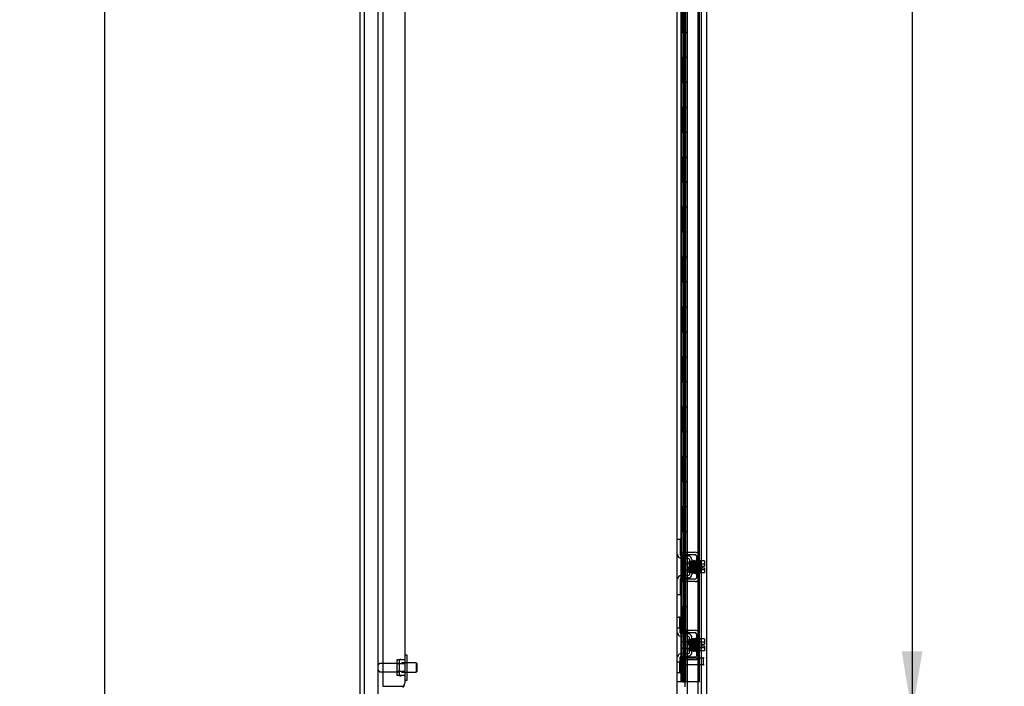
# Model space of a CAD drawing. Header units: inches. Extents: x 2 to 538, y -2 to 358.
# Tile 2 of 43: x 34 to 73, y 150 to 177. Entities that reach past the tile are written whole.
import ezdxf
from ezdxf.enums import TextEntityAlignment as Align
from ezdxf.lldxf.tags import DXFTag

# ---------------------------------------------------------------- set-up
doc = ezdxf.new("R2010")
doc.units = ezdxf.units.IN
doc.header["$MEASUREMENT"] = 0
for name, color, linetype in [('COM42667', 7, 'Continuous'), ('COM42780', 7, 'Continuous'), ('COM43135', 7, 'Continuous'), ('COM52168-7', 7, 'Continuous'), ('COM54746-68', 7, 'Continuous'), ('COM55702-64', 7, 'Continuous'), ('COM70219', 7, 'Continuous'), ('COM71159-5', 7, 'Continuous'), ('Default', 7, 'Continuous'), ('NTS166105', 7, 'Continuous'), ('SCC19011', 7, 'Continuous'), ('SPR20265', 7, 'Continuous'), ('STD21878', 7, 'Continuous'), ('STD26094', 7, 'Continuous'), ('WAF25035', 7, 'Continuous'), ('WAF25059', 7, 'Continuous')]:
    doc.layers.add(name, color=color, linetype=linetype)
doc.styles.add('SEACAD_Times_New_Roman', font='times.ttf')
tags = doc.linetypes.add('HIDDEN2', pattern=[0.1875, 0.125, -0.0625]).pattern_tags.tags
tags[6:7] = [DXFTag(74, 4), DXFTag(75, 0), DXFTag(340, '0'), DXFTag(46, 0.0), DXFTag(50, 0.0), DXFTag(44, 0.0), DXFTag(45, 0.0)]
tags[4:5] = [DXFTag(74, 4), DXFTag(75, 0), DXFTag(340, '0'), DXFTag(46, 0.0), DXFTag(50, 0.0), DXFTag(44, 0.0), DXFTag(45, 0.0)]
doc.dimstyles.new('HAMMOND_(STH_-_540x360)', dxfattribs={"dimtxt": 2, "dimasz": 2.5, "dimexe": 1, "dimexo": 1, "dimgap": 0.5, "dimtad": 0, "dimtih": 1, "dimtoh": 1, "dimzin": 0, "dimdsep": 46, "dimtxsty": 'SEACAD_Times_New_Roman', "dimblk1": '_SE_FILLED', "dimblk2": '_SE_FILLED', "dimsah": 1, "dimcen": 1, "dimadec": 0, "dimazin": 0, "dimtfac": 0.8, "dimtofl": 0, "dimtmove": 0, "dimatfit": 3, "dimfxl": 0, "dimtolj": 1, "dimtzin": 0, "dimarcsym": 0})

# ---------------------------------------------------------------- blocks, each defined once
blk = doc.blocks.new('SE3')
at = {"layer": 'COM42667', "color": 7, "linetype": 'HIDDEN2'}
for p, q in [((60.181, 155.702), (60.306, 155.702)), ((60.306, 155.607), (60.181, 155.607)), ((60.306, 155.702), (60.788, 155.702)), ((60.306, 155.607), (60.788, 155.607)), ((60.836, 155.559), (60.836, 154.667)), ((60.931, 155.559), (60.931, 154.667)), ((60.181, 154.619), (60.306, 154.619)), ((60.306, 154.524), (60.181, 154.524)), ((60.788, 154.619), (60.306, 154.619)), ((60.788, 154.524), (60.306, 154.524)), ((60.181, 152.577), (60.306, 152.577)), ((60.181, 152.482), (60.181, 152.519)), ((60.306, 152.482), (60.181, 152.482)), ((60.306, 152.577), (60.473, 152.577)), ((60.473, 152.482), (60.306, 152.482)), ((60.473, 152.577), (60.533, 152.577)), ((60.533, 152.482), (60.473, 152.482)), ((60.533, 152.577), (60.788, 152.577)), ((60.533, 152.482), (60.788, 152.482)), ((60.836, 152.434), (60.836, 151.542)), ((60.931, 152.434), (60.931, 151.542)), ((60.181, 151.494), (60.306, 151.494)), ((60.181, 151.457), (60.181, 151.494)), ((60.306, 151.399), (60.181, 151.399)), ((60.473, 151.494), (60.306, 151.494)), ((60.473, 151.399), (60.306, 151.399)), ((60.533, 151.494), (60.473, 151.494)), ((60.533, 151.399), (60.473, 151.399)), ((60.788, 151.494), (60.533, 151.494)), ((60.788, 151.399), (60.533, 151.399))]:
    blk.add_line(p, q, dxfattribs=at)
for centre, radius, start, end in [((60.788, 155.559), 0.143, 0, 90), ((60.788, 155.559), 0.048, 0, 90), ((60.788, 154.667), 0.143, 270, 0), ((60.788, 154.667), 0.048, 270, 0), ((60.788, 152.434), 0.143, 0, 90), ((60.788, 152.434), 0.048, 0, 90), ((60.788, 151.542), 0.143, 270, 0), ((60.788, 151.542), 0.048, 270, 0)]:
    blk.add_arc(centre, radius, start, end, dxfattribs=at)
at = {"layer": 'COM42780', "color": 7, "linetype": 'HIDDEN2'}
for p, q in [((60.086, 156.228), (60.181, 156.228)), ((60.181, 156.228), (60.181, 155.978)), ((60.195, 156.228), (60.181, 156.228)), ((60.181, 155.978), (60.181, 155.606)), ((60.245, 156.228), (60.195, 156.228)), ((60.245, 156.228), (60.245, 155.791)), ((60.181, 155.791), (60.195, 155.791)), ((60.245, 155.791), (60.195, 155.791)), ((60.228, 155.558), (60.517, 155.553)), ((60.226, 155.463), (60.516, 155.458)), ((60.468, 154.918), (60.468, 155.308)), ((60.563, 155.308), (60.468, 155.308)), ((60.563, 155.41), (60.563, 154.816)), ((60.658, 155.41), (60.658, 154.816)), ((60.516, 154.768), (60.226, 154.763)), ((60.468, 154.918), (60.563, 154.918)), ((60.181, 154.62), (60.181, 154.247)), ((60.195, 154.434), (60.181, 154.434)), ((60.195, 154.434), (60.245, 154.434)), ((60.517, 154.673), (60.228, 154.668)), ((60.245, 154.434), (60.245, 153.997)), ((60.181, 153.997), (60.086, 153.997)), ((60.181, 154.247), (60.181, 153.997)), ((60.181, 153.997), (60.195, 153.997)), ((60.245, 153.997), (60.195, 153.997)), ((60.086, 153.103), (60.128, 153.103)), ((60.178, 153.103), (60.128, 153.103)), ((60.178, 153.103), (60.245, 153.103)), ((60.178, 152.666), (60.178, 153.103)), ((60.245, 152.666), (60.245, 153.103)), ((60.128, 152.666), (60.086, 152.666)), ((60.178, 152.666), (60.128, 152.666)), ((60.178, 152.666), (60.245, 152.666)), ((60.181, 152.519), (60.181, 152.666)), ((60.516, 152.333), (60.226, 152.338)), ((60.517, 152.428), (60.228, 152.433)), ((60.571, 152.416), (60.517, 152.428)), ((60.468, 152.183), (60.468, 151.793)), ((60.563, 152.183), (60.468, 152.183)), ((60.563, 151.691), (60.563, 152.285)), ((60.658, 151.691), (60.658, 152.285)), ((60.226, 151.638), (60.516, 151.643)), ((60.228, 151.543), (60.517, 151.548)), ((60.468, 151.793), (60.563, 151.793)), ((60.517, 151.548), (60.571, 151.559)), ((60.086, 151.309), (60.128, 151.309)), ((60.128, 151.309), (60.178, 151.309)), ((60.178, 151.309), (60.245, 151.309)), ((60.178, 150.872), (60.178, 151.309)), ((60.181, 151.309), (60.181, 151.457)), ((60.245, 150.872), (60.245, 151.309)), ((60.128, 150.872), (60.086, 150.872)), ((60.178, 150.872), (60.128, 150.872)), ((60.178, 150.872), (60.245, 150.872))]:
    blk.add_line(p, q, dxfattribs=at)
for centre, radius, start, end in [((60.229, 155.606), 0.143, 180, 269), ((60.229, 155.606), 0.048, 180, 269), ((60.515, 155.41), 0.143, 0, 89), ((60.515, 155.41), 0.048, 0, 89), ((60.229, 154.62), 0.143, 91, 180), ((60.515, 154.816), 0.048, 271, 0), ((60.515, 154.816), 0.143, 271, 0), ((60.229, 154.62), 0.048, 91, 180), ((60.229, 152.481), 0.143, 180, 206.9082), ((60.229, 152.481), 0.143, 206.9082, 269), ((60.229, 152.481), 0.048, 180, 269), ((60.515, 152.285), 0.048, 0, 89), ((60.515, 152.285), 0.143, 0, 66.6665), ((60.229, 151.495), 0.143, 153.0918, 180), ((60.229, 151.495), 0.143, 91, 153.0918), ((60.229, 151.495), 0.048, 91, 180), ((60.515, 151.691), 0.048, 271, 0), ((60.515, 151.691), 0.143, 293.3335, 0)]:
    blk.add_arc(centre, radius, start, end, dxfattribs=at)
at = {"layer": 'COM43135', "color": 7, "linetype": 'HIDDEN2'}
for p, q in [((48.275, 218.083), (48.275, 150.333)), ((49.15, 217.958), (49.15, 150.458)), ((49.15, 150.457), (49.15, 150.458)), ((49.15, 150.458), (49.15, 150.457)), ((48.275, 150.333), (48.9, 150.333)), ((48.9, 150.333), (49.078, 150.333))]:
    blk.add_line(p, q, dxfattribs=at)
for start, end in [(315.4399, 359.8781), (359.9564, 0)]:
    blk.add_arc((48.9, 150.458), 0.25, start, end, dxfattribs=at)
blk.add_open_spline([(49.078, 150.333), (49.101, 150.354), (49.119, 150.374), (49.143, 150.416), (49.15, 150.437), (49.15, 150.457)], degree=3, knots=[0, 0, 0, 0, 0.5, 0.5, 1, 1, 1, 1], dxfattribs=at)
at = {"layer": 'COM52168-7', "color": 7, "linetype": 'Continuous'}
for p, q in [((60.473, 219.73), (60.473, 149.333)), ((61.243, 219.682), (61.243, 149.381))]:
    blk.add_line(p, q, dxfattribs=at)
at = {"layer": 'COM52168-7', "color": 7, "linetype": 'HIDDEN2'}
blk.add_line((60.368, 186.969), (60.368, 150.306), dxfattribs=at)
at = {"layer": 'COM54746-68', "color": 7, "linetype": 'HIDDEN2'}
for p, q in [((60.304, 218.531), (60.304, 151.531)), ((60.404, 151.531), (60.404, 218.531)), ((60.958, 150.531), (60.958, 218.531)), ((60.228, 176.531), (60.228, 177.531)), ((60.237, 177.531), (60.237, 176.532)), ((60.364, 177.531), (60.364, 176.532)), ((60.237, 176.532), (60.237, 176.531)), ((60.237, 176.53), (60.364, 176.53)), ((60.312, 176.531), (60.312, 175.531)), ((60.354, 176.531), (60.354, 175.531)), ((60.409, 176.53), (60.368, 176.53)), ((60.228, 174.531), (60.228, 175.531)), ((60.237, 175.531), (60.237, 174.532)), ((60.364, 175.531), (60.364, 174.532)), ((60.237, 174.532), (60.237, 174.531)), ((60.237, 174.53), (60.364, 174.53)), ((60.312, 174.531), (60.312, 173.531)), ((60.354, 174.531), (60.354, 173.531)), ((60.409, 174.53), (60.368, 174.53)), ((60.228, 172.531), (60.228, 173.531)), ((60.237, 173.531), (60.237, 172.532)), ((60.364, 173.531), (60.364, 172.532)), ((60.237, 172.532), (60.237, 172.531)), ((60.237, 172.53), (60.364, 172.53)), ((60.312, 172.531), (60.312, 171.531)), ((60.354, 172.531), (60.354, 171.531)), ((60.409, 172.53), (60.368, 172.53)), ((60.228, 170.531), (60.228, 171.531)), ((60.237, 171.531), (60.237, 170.532)), ((60.364, 171.531), (60.364, 170.532)), ((60.237, 170.532), (60.237, 170.531)), ((60.237, 170.53), (60.364, 170.53)), ((60.312, 170.531), (60.312, 169.531)), ((60.354, 170.531), (60.354, 169.531)), ((60.409, 170.53), (60.368, 170.53)), ((60.228, 168.531), (60.228, 169.531)), ((60.237, 169.531), (60.237, 168.532)), ((60.364, 169.531), (60.364, 168.532)), ((60.237, 168.532), (60.237, 168.531)), ((60.237, 168.53), (60.364, 168.53)), ((60.312, 168.531), (60.312, 167.531)), ((60.354, 168.531), (60.354, 167.531)), ((60.409, 168.53), (60.368, 168.53)), ((60.228, 166.531), (60.228, 167.531)), ((60.237, 167.531), (60.237, 166.532)), ((60.364, 167.531), (60.364, 166.532)), ((60.237, 166.532), (60.237, 166.531)), ((60.237, 166.53), (60.364, 166.53)), ((60.312, 166.531), (60.312, 165.531)), ((60.354, 166.531), (60.354, 165.531)), ((60.409, 166.53), (60.368, 166.53)), ((60.228, 164.531), (60.228, 165.531)), ((60.237, 165.531), (60.237, 164.532)), ((60.364, 165.531), (60.364, 164.532)), ((60.237, 164.532), (60.237, 164.531)), ((60.237, 164.53), (60.364, 164.53)), ((60.312, 164.531), (60.312, 163.531)), ((60.354, 164.531), (60.354, 163.531)), ((60.409, 164.53), (60.368, 164.53)), ((60.228, 162.531), (60.228, 163.531)), ((60.237, 163.531), (60.237, 162.532)), ((60.364, 163.531), (60.364, 162.532)), ((60.237, 162.532), (60.237, 162.531)), ((60.237, 162.53), (60.364, 162.53)), ((60.312, 162.531), (60.312, 161.531)), ((60.354, 162.531), (60.354, 161.531)), ((60.409, 162.53), (60.368, 162.53)), ((60.228, 160.531), (60.228, 161.531)), ((60.237, 161.531), (60.237, 160.532)), ((60.364, 161.531), (60.364, 160.532)), ((60.237, 160.532), (60.237, 160.531)), ((60.237, 160.53), (60.364, 160.53)), ((60.312, 160.531), (60.312, 159.531)), ((60.354, 160.531), (60.354, 159.531)), ((60.409, 160.53), (60.368, 160.53)), ((60.228, 158.531), (60.228, 159.531)), ((60.237, 159.531), (60.237, 158.532)), ((60.364, 159.531), (60.364, 158.532)), ((60.237, 158.532), (60.237, 158.531)), ((60.237, 158.53), (60.364, 158.53)), ((60.312, 158.531), (60.312, 157.531)), ((60.354, 158.531), (60.354, 157.531)), ((60.409, 158.53), (60.368, 158.53)), ((60.228, 156.531), (60.228, 157.531)), ((60.237, 157.531), (60.237, 156.532)), ((60.364, 157.531), (60.364, 156.532)), ((60.237, 156.532), (60.237, 156.531)), ((60.237, 156.53), (60.364, 156.53)), ((60.312, 156.531), (60.312, 155.531)), ((60.354, 156.531), (60.354, 155.531)), ((60.409, 156.53), (60.368, 156.53)), ((60.228, 154.531), (60.228, 155.531)), ((60.237, 155.531), (60.237, 154.532)), ((60.364, 155.531), (60.364, 154.532)), ((60.237, 154.532), (60.237, 154.531)), ((60.237, 154.53), (60.364, 154.53)), ((60.312, 154.531), (60.312, 153.531)), ((60.354, 154.531), (60.354, 153.531)), ((60.409, 154.53), (60.368, 154.53)), ((60.228, 152.531), (60.228, 153.531)), ((60.237, 153.531), (60.237, 152.532)), ((60.364, 153.531), (60.364, 152.532)), ((60.237, 152.532), (60.237, 152.531)), ((60.237, 152.53), (60.364, 152.53)), ((60.312, 152.531), (60.312, 151.531)), ((60.354, 152.531), (60.354, 151.531)), ((60.409, 152.53), (60.368, 152.53)), ((60.228, 150.531), (60.228, 151.531)), ((60.237, 151.531), (60.237, 150.531)), ((60.304, 151.531), (60.304, 150.531)), ((60.364, 151.531), (60.364, 150.531)), ((60.404, 150.531), (60.404, 151.531)), ((60.291, 150.496), (60.291, 150.522)), ((60.291, 150.522), (60.341, 150.522)), ((60.341, 150.496), (60.291, 150.496)), ((60.304, 150.531), (60.304, 150.522)), ((60.366, 150.522), (60.341, 150.522)), ((60.366, 150.496), (60.341, 150.496)), ((60.366, 150.522), (60.416, 150.522)), ((60.416, 150.496), (60.366, 150.496)), ((60.404, 150.522), (60.404, 150.531)), ((60.416, 150.522), (60.416, 150.496)), ((60.473, 150.531), (60.958, 150.531))]:
    blk.add_line(p, q, dxfattribs=at)
at = {"layer": 'COM54746-68', "color": 7, "linetype": 'Continuous'}
for p, q in [((60.267, 176.531), (60.267, 177.531)), ((60.471, 176.531), (60.471, 177.531)), ((60.223, 175.531), (60.223, 176.531)), ((60.223, 176.531), (60.267, 176.531)), ((60.228, 176.531), (60.228, 175.531)), ((60.237, 176.532), (60.471, 176.532)), ((60.237, 176.531), (60.237, 175.531)), ((60.267, 176.531), (60.471, 176.531)), ((60.471, 175.531), (60.471, 176.532)), ((60.223, 175.531), (60.267, 175.531)), ((60.267, 175.531), (60.471, 175.531)), ((60.267, 175.531), (60.471, 175.531)), ((60.267, 174.531), (60.267, 175.531)), ((60.471, 174.531), (60.471, 175.531)), ((60.223, 173.531), (60.223, 174.531)), ((60.223, 174.531), (60.267, 174.531)), ((60.228, 174.531), (60.228, 173.531)), ((60.237, 174.532), (60.471, 174.532)), ((60.237, 174.531), (60.237, 173.531)), ((60.267, 174.531), (60.471, 174.531)), ((60.471, 173.531), (60.471, 174.532)), ((60.223, 173.531), (60.267, 173.531)), ((60.267, 173.531), (60.471, 173.531)), ((60.267, 173.531), (60.471, 173.531)), ((60.267, 172.531), (60.267, 173.531)), ((60.471, 172.531), (60.471, 173.531)), ((60.223, 171.531), (60.223, 172.531)), ((60.223, 172.531), (60.267, 172.531)), ((60.228, 172.531), (60.228, 171.531)), ((60.237, 172.532), (60.471, 172.532)), ((60.237, 172.531), (60.237, 171.531)), ((60.267, 172.531), (60.471, 172.531)), ((60.471, 171.531), (60.471, 172.532)), ((60.223, 171.531), (60.267, 171.531)), ((60.267, 171.531), (60.471, 171.531)), ((60.267, 171.531), (60.471, 171.531)), ((60.267, 170.531), (60.267, 171.531)), ((60.471, 170.531), (60.471, 171.531)), ((60.223, 169.531), (60.223, 170.531)), ((60.223, 170.531), (60.267, 170.531)), ((60.228, 170.531), (60.228, 169.531)), ((60.237, 170.532), (60.471, 170.532)), ((60.237, 170.531), (60.237, 169.531)), ((60.267, 170.531), (60.471, 170.531)), ((60.471, 169.531), (60.471, 170.532)), ((60.223, 169.531), (60.267, 169.531)), ((60.267, 169.531), (60.471, 169.531)), ((60.267, 169.531), (60.471, 169.531)), ((60.267, 168.531), (60.267, 169.531)), ((60.471, 168.531), (60.471, 169.531)), ((60.223, 167.531), (60.223, 168.531)), ((60.223, 168.531), (60.267, 168.531)), ((60.228, 168.531), (60.228, 167.531)), ((60.237, 168.532), (60.471, 168.532)), ((60.237, 168.531), (60.237, 167.531)), ((60.267, 168.531), (60.471, 168.531)), ((60.471, 167.531), (60.471, 168.532)), ((60.223, 167.531), (60.267, 167.531)), ((60.267, 167.531), (60.471, 167.531)), ((60.267, 167.531), (60.471, 167.531)), ((60.267, 166.531), (60.267, 167.531)), ((60.471, 166.531), (60.471, 167.531)), ((60.223, 165.531), (60.223, 166.531)), ((60.223, 166.531), (60.267, 166.531)), ((60.228, 166.531), (60.228, 165.531)), ((60.237, 166.532), (60.471, 166.532)), ((60.237, 166.531), (60.237, 165.531)), ((60.267, 166.531), (60.471, 166.531)), ((60.471, 165.531), (60.471, 166.532)), ((60.223, 165.531), (60.267, 165.531)), ((60.267, 165.531), (60.471, 165.531)), ((60.267, 165.531), (60.471, 165.531)), ((60.267, 164.531), (60.267, 165.531)), ((60.471, 164.531), (60.471, 165.531)), ((60.223, 163.531), (60.223, 164.531)), ((60.223, 164.531), (60.267, 164.531)), ((60.228, 164.531), (60.228, 163.531)), ((60.237, 164.532), (60.471, 164.532)), ((60.237, 164.531), (60.237, 163.531)), ((60.267, 164.531), (60.471, 164.531)), ((60.471, 163.531), (60.471, 164.532)), ((60.223, 163.531), (60.267, 163.531)), ((60.267, 163.531), (60.471, 163.531)), ((60.267, 163.531), (60.471, 163.531)), ((60.267, 162.531), (60.267, 163.531)), ((60.471, 162.531), (60.471, 163.531)), ((60.223, 161.531), (60.223, 162.531)), ((60.223, 162.531), (60.267, 162.531)), ((60.228, 162.531), (60.228, 161.531)), ((60.237, 162.532), (60.471, 162.532)), ((60.237, 162.531), (60.237, 161.531)), ((60.267, 162.531), (60.471, 162.531)), ((60.471, 161.531), (60.471, 162.532)), ((60.223, 161.531), (60.267, 161.531)), ((60.267, 161.531), (60.471, 161.531)), ((60.267, 161.531), (60.471, 161.531)), ((60.267, 160.531), (60.267, 161.531)), ((60.471, 160.531), (60.471, 161.531)), ((60.223, 159.531), (60.223, 160.531)), ((60.223, 160.531), (60.267, 160.531)), ((60.228, 160.531), (60.228, 159.531)), ((60.237, 160.532), (60.471, 160.532)), ((60.237, 160.531), (60.237, 159.531)), ((60.267, 160.531), (60.471, 160.531)), ((60.471, 159.531), (60.471, 160.532)), ((60.223, 159.531), (60.267, 159.531)), ((60.267, 159.531), (60.471, 159.531)), ((60.267, 159.531), (60.471, 159.531)), ((60.267, 158.531), (60.267, 159.531)), ((60.471, 158.531), (60.471, 159.531)), ((60.223, 157.531), (60.223, 158.531)), ((60.223, 158.531), (60.267, 158.531)), ((60.228, 158.531), (60.228, 157.531)), ((60.237, 158.532), (60.471, 158.532)), ((60.237, 158.531), (60.237, 157.531)), ((60.267, 158.531), (60.471, 158.531)), ((60.471, 157.531), (60.471, 158.532)), ((60.223, 157.531), (60.267, 157.531)), ((60.267, 157.531), (60.471, 157.531)), ((60.267, 157.531), (60.471, 157.531)), ((60.267, 156.531), (60.267, 157.531)), ((60.471, 156.531), (60.471, 157.531)), ((60.223, 155.531), (60.223, 156.531)), ((60.223, 156.531), (60.267, 156.531)), ((60.228, 156.531), (60.228, 155.531)), ((60.237, 156.532), (60.471, 156.532)), ((60.237, 156.531), (60.237, 155.531)), ((60.267, 156.531), (60.471, 156.531)), ((60.471, 155.531), (60.471, 156.532)), ((60.223, 155.531), (60.267, 155.531)), ((60.267, 155.531), (60.471, 155.531)), ((60.267, 155.531), (60.471, 155.531)), ((60.267, 154.531), (60.267, 155.531)), ((60.471, 154.531), (60.471, 155.531)), ((60.223, 153.531), (60.223, 154.531)), ((60.223, 154.531), (60.267, 154.531)), ((60.228, 154.531), (60.228, 153.531)), ((60.237, 154.532), (60.471, 154.532)), ((60.237, 154.531), (60.237, 153.531)), ((60.267, 154.531), (60.471, 154.531)), ((60.471, 153.531), (60.471, 154.532)), ((60.223, 153.531), (60.267, 153.531)), ((60.267, 153.531), (60.471, 153.531)), ((60.267, 153.531), (60.471, 153.531)), ((60.267, 152.531), (60.267, 153.531)), ((60.471, 152.531), (60.471, 153.531)), ((60.223, 151.531), (60.223, 152.531)), ((60.223, 152.531), (60.267, 152.531)), ((60.228, 152.531), (60.228, 151.531)), ((60.237, 152.532), (60.471, 152.532)), ((60.237, 152.531), (60.237, 151.531)), ((60.267, 152.531), (60.471, 152.531)), ((60.471, 151.531), (60.471, 152.532)), ((60.223, 151.531), (60.267, 151.531)), ((60.471, 151.531), (60.237, 151.531)), ((60.267, 150.531), (60.267, 151.531)), ((60.267, 151.531), (60.471, 151.531)), ((60.304, 151.531), (60.304, 151.531)), ((60.404, 151.531), (60.404, 151.531)), ((60.409, 151.531), (60.409, 151.531)), ((60.471, 151.531), (60.471, 151.531)), ((60.471, 150.531), (60.471, 151.531)), ((60.056, 150.531), (60.267, 150.531)), ((60.267, 150.531), (60.471, 150.531)), ((60.471, 150.531), (60.473, 150.531))]:
    blk.add_line(p, q, dxfattribs=at)
at = {"layer": 'COM55702-64', "color": 7, "linetype": 'HIDDEN2'}
for p, q in [((47.535, 148.54), (47.535, 220.29)), ((48.088, 148.54), (48.088, 220.29))]:
    blk.add_line(p, q, dxfattribs=at)
at = {"layer": 'COM70219', "color": 7, "linetype": 'HIDDEN2'}
blk.add_line((60.898, 218.999), (60.898, 149.852), dxfattribs=at)
at = {"layer": 'COM71159-5', "color": 7, "linetype": 'Continuous'}
for p, q in [((47.368, 148.458), (47.368, 220.393)), ((60.056, 219.113), (60.056, 149.738))]:
    blk.add_line(p, q, dxfattribs=at)
at = {"layer": 'COM71159-5', "color": 7, "linetype": 'HIDDEN2'}
blk.add_line((61.023, 219.113), (61.023, 149.738), dxfattribs=at)
at = {"layer": 'NTS166105', "color": 7, "linetype": 'HIDDEN2'}
for p, q in [((48.83, 151.399), (48.83, 151.238)), ((49.15, 151.399), (48.83, 151.399)), ((48.83, 151.238), (48.83, 150.929)), ((49.15, 151.238), (48.83, 151.238)), ((48.83, 150.929), (48.83, 150.767)), ((49.15, 150.929), (48.83, 150.929)), ((49.15, 150.767), (48.83, 150.767))]:
    blk.add_line(p, q, dxfattribs=at)
at = {"layer": 'SCC19011', "color": 7, "linetype": 'HIDDEN2'}
for p, q in [((60.244, 155.235), (60.244, 154.991)), ((60.976, 155.235), (60.244, 155.235)), ((61.157, 155.354), (60.976, 155.354)), ((61.157, 155.222), (60.976, 155.222)), ((61.062, 155.147), (61.157, 155.147)), ((61.062, 155.147), (61.062, 155.079)), ((61.157, 155.354), (61.157, 155.222)), ((61.157, 155.222), (61.157, 155.147)), ((60.244, 154.991), (60.976, 154.991)), ((61.157, 155.004), (60.976, 155.004)), ((61.157, 154.872), (60.976, 154.872)), ((61.062, 155.079), (61.157, 155.079)), ((61.157, 155.079), (61.157, 155.004)), ((61.157, 155.004), (61.157, 154.872)), ((60.244, 152.11), (60.244, 151.866)), ((60.976, 152.11), (60.244, 152.11)), ((61.157, 152.229), (60.976, 152.229)), ((61.157, 152.097), (60.976, 152.097)), ((61.062, 152.022), (61.062, 151.954)), ((61.062, 152.022), (61.157, 152.022)), ((61.062, 151.954), (61.157, 151.954)), ((61.157, 152.229), (61.157, 152.097)), ((61.157, 152.097), (61.157, 152.022)), ((61.157, 151.954), (61.157, 151.879)), ((60.244, 151.866), (60.976, 151.866)), ((61.157, 151.879), (60.976, 151.879)), ((61.157, 151.747), (60.976, 151.747)), ((61.157, 151.879), (61.157, 151.747))]:
    blk.add_line(p, q, dxfattribs=at)
at = {"layer": 'SPR20265', "color": 7, "linetype": 'HIDDEN2'}
for p, q in [((60.524, 155.113), (60.559, 155.113)), ((60.524, 151.988), (60.549, 151.988))]:
    blk.add_line(p, q, dxfattribs=at)
for centre, radius, start, end in [((55.914, 155.289), 4.891, 359.5941, 359.9583), ((55.886, 155.29), 4.954, 355.1676, 359.9373), ((60.704, 154.888), 0.0181, 180.2962, 0.6354), ((55.914, 151.811), 4.891, 0.0417, 4.8553), ((55.886, 151.81), 4.954, 0.0627, 4.8324)]:
    blk.add_arc(centre, radius, start, end, dxfattribs=at)
blk.add_ellipse((60.822, 155.285), major_axis=(0.0175, 0), ratio=0.707107, dxfattribs=at)
for start_param, end_param in [(3.144225, 6.283185), (0, 0.029803)]:
    blk.add_ellipse((60.822, 151.815), major_axis=(0.0175, 0), ratio=0.707107, start_param=start_param, end_param=end_param, dxfattribs=at)
for points, knots in [([(60.524, 155.113), (60.524, 155.098), (60.525, 155.072), (60.527, 155.031), (60.529, 154.994), (60.53, 154.963), (60.532, 154.937), (60.534, 154.919), (60.535, 154.909), (60.536, 154.909), (60.537, 154.909)], [0, 0, 0, 0, 0.1236932, 0.2477957, 0.3722334, 0.4970307, 0.6222178, 0.7477992, 0.8737106, 0.9604174, 0.9604174, 0.9604174, 0.9604174]), ([(60.62, 154.906), (60.619, 154.911), (60.618, 154.919), (60.616, 154.953), (60.613, 154.995), (60.611, 155.042), (60.61, 155.089), (60.607, 155.146), (60.605, 155.206), (60.602, 155.26), (60.6, 155.295), (60.598, 155.316), (60.596, 155.328), (60.585, 155.335), (60.578, 155.336), (60.572, 155.335), (60.565, 155.33), (60.562, 155.324), (60.559, 155.313), (60.557, 155.288), (60.555, 155.252), (60.553, 155.213), (60.551, 155.165), (60.549, 155.13), (60.549, 155.113)], [0, 0, 0, 0, 0.0498436, 0.0967002, 0.1405955, 0.1815314, 0.2194862, 0.2544765, 0.3152997, 0.3654619, 0.409652, 0.4485892, 0.4814188, 0.4889058, 0.495916, 0.5065238, 0.5135393, 0.5236157, 0.5577634, 0.6106645, 0.6440309, 0.6818562, 0.7241002, 0.764095, 0.764095, 0.764095, 0.764095]), ([(60.571, 154.914), (60.571, 154.914), (60.57, 154.914), (60.568, 154.923), (60.567, 154.94), (60.565, 154.965), (60.564, 154.996), (60.562, 155.032), (60.56, 155.072), (60.559, 155.098), (60.559, 155.113)], [0.0491745, 0.0491745, 0.0491745, 0.0491745, 0.1247815, 0.2496118, 0.3745487, 0.4995316, 0.6245497, 0.7496304, 0.874808, 1, 1, 1, 1]), ([(60.565, 155.308), (60.564, 155.307), (60.565, 155.301), (60.567, 155.279), (60.568, 155.245), (60.57, 155.207), (60.572, 155.158), (60.574, 155.099), (60.577, 155.036), (60.579, 154.975), (60.582, 154.923), (60.584, 154.91), (60.585, 154.904)], [0.5312571, 0.5312571, 0.5312571, 0.5312571, 0.5585929, 0.6096433, 0.6421085, 0.6791741, 0.7208841, 0.7672768, 0.8183419, 0.8741554, 0.9346781, 1, 1, 1, 1]), ([(60.609, 155.318), (60.608, 155.31), (60.606, 155.287), (60.604, 155.252), (60.604, 155.236)], [0.1087958, 0.1087958, 0.1087958, 0.1087958, 0.2223565, 0.3065223, 0.3065223, 0.3065223, 0.3065223]), ([(60.647, 155.325), (60.647, 155.328), (60.646, 155.333), (60.64, 155.34), (60.633, 155.344), (60.626, 155.344), (60.619, 155.342), (60.614, 155.337), (60.611, 155.332), (60.611, 155.328), (60.611, 155.326)], [0, 0, 0, 0, 0.160978, 0.319941, 0.465269, 0.591846, 0.711965, 0.822973, 0.919786, 1, 1, 1, 1]), ([(60.612, 155.325), (60.613, 155.322), (60.614, 155.316), (60.616, 155.286), (60.618, 155.245), (60.62, 155.198), (60.622, 155.149), (60.625, 155.09), (60.627, 155.025), (60.629, 154.967), (60.632, 154.927), (60.634, 154.904), (60.638, 154.884), (60.653, 154.877), (60.665, 154.88), (60.672, 154.891), (60.673, 154.902), (60.676, 154.927), (60.677, 154.958), (60.678, 154.976), (60.679, 154.983)], [0, 0, 0, 0, 0.0490679, 0.095301, 0.1387049, 0.1792256, 0.2168316, 0.2515124, 0.3116979, 0.3614591, 0.4053465, 0.4437863, 0.4807605, 0.5002516, 0.5126381, 0.5301382, 0.5631975, 0.6133029, 0.6453829, 0.6655854, 0.6655854, 0.6655854, 0.6655854]), ([(60.668, 154.906), (60.668, 154.906), (60.668, 154.913), (60.666, 154.936), (60.664, 154.975), (60.662, 155.017), (60.66, 155.071), (60.658, 155.134), (60.655, 155.202), (60.653, 155.264), (60.65, 155.314), (60.648, 155.323), (60.646, 155.328)], [0.5252176, 0.5252176, 0.5252176, 0.5252176, 0.5500519, 0.604828, 0.6390024, 0.6775462, 0.720453, 0.7677407, 0.8193455, 0.8752892, 0.9355028, 1, 1, 1, 1]), ([(60.66, 155.332), (60.659, 155.327), (60.658, 155.316), (60.655, 155.281), (60.654, 155.253), (60.654, 155.24)], [0, 0, 0, 0, 0.0497131, 0.0964498, 0.1332447, 0.1332447, 0.1332447, 0.1332447]), ([(60.696, 155.337), (60.695, 155.337), (60.695, 155.339), (60.694, 155.342), (60.693, 155.344), (60.69, 155.347), (60.688, 155.349), (60.685, 155.35), (60.68, 155.351), (60.674, 155.351), (60.667, 155.347), (60.661, 155.338), (60.66, 155.332), (60.659, 155.328)], [0.0423433, 0.0423433, 0.0423433, 0.0423433, 0.0780693, 0.1166064, 0.1566075, 0.1991192, 0.2448555, 0.2942488, 0.3475582, 0.468612, 0.6213089, 0.801496, 1, 1, 1, 1]), ([(60.662, 155.329), (60.662, 155.33), (60.663, 155.328), (60.666, 155.302), (60.668, 155.253), (60.67, 155.203), (60.672, 155.16), (60.674, 155.113), (60.675, 155.065), (60.677, 155.018), (60.679, 154.975), (60.681, 154.938), (60.683, 154.909), (60.684, 154.889), (60.686, 154.887), (60.686, 154.886)], [0.0493682, 0.0493682, 0.0493682, 0.0493682, 0.1041505, 0.2141198, 0.3297994, 0.3901531, 0.4519694, 0.5152557, 0.5800319, 0.6463064, 0.7140466, 0.7832821, 0.8540388, 0.9262663, 0.9997798, 0.9997798, 0.9997798, 0.9997798]), ([(60.721, 154.89), (60.72, 154.892), (60.718, 154.897), (60.715, 154.941), (60.712, 155.01), (60.71, 155.084), (60.707, 155.146), (60.706, 155.192), (60.704, 155.236), (60.702, 155.275), (60.7, 155.307), (60.698, 155.329), (60.697, 155.338), (60.696, 155.338), (60.696, 155.338)], [0.0031575, 0.0031575, 0.0031575, 0.0031575, 0.106276, 0.2177664, 0.3343795, 0.4562757, 0.5195077, 0.5840716, 0.6500082, 0.7172741, 0.7858907, 0.8559002, 0.9272657, 0.9562295, 0.9562295, 0.9562295, 0.9562295]), ([(60.71, 155.342), (60.709, 155.337), (60.707, 155.315), (60.705, 155.273), (60.704, 155.246), (60.704, 155.244)], [0.1089671, 0.1089671, 0.1089671, 0.1089671, 0.2224256, 0.3403895, 0.3502806, 0.3502806, 0.3502806, 0.3502806]), ([(60.748, 155.335), (60.748, 155.341), (60.747, 155.347), (60.74, 155.355), (60.734, 155.358), (60.729, 155.359), (60.726, 155.359), (60.722, 155.358), (60.719, 155.356), (60.716, 155.353), (60.713, 155.349), (60.712, 155.345), (60.712, 155.343), (60.712, 155.341)], [0, 0, 0, 0, 0.324319, 0.462115, 0.581304, 0.633213, 0.682431, 0.732423, 0.783847, 0.836789, 0.89085, 0.94542, 1, 1, 1, 1]), ([(60.713, 155.337), (60.714, 155.33), (60.715, 155.316), (60.718, 155.263), (60.721, 155.194), (60.724, 155.114), (60.726, 155.034), (60.729, 154.963), (60.732, 154.908), (60.734, 154.892), (60.735, 154.883)], [0, 0, 0, 0, 0.123677, 0.247763, 0.372182, 0.497025, 0.622181, 0.747773, 0.873664, 1, 1, 1, 1]), ([(60.77, 154.885), (60.769, 154.894), (60.767, 154.909), (60.764, 154.964), (60.761, 155.034), (60.759, 155.114), (60.756, 155.194), (60.753, 155.264), (60.75, 155.317), (60.749, 155.332), (60.748, 155.339)], [0, 0, 0, 0, 0.125356, 0.250547, 0.375714, 0.500726, 0.625702, 0.75054, 0.875328, 1, 1, 1, 1]), ([(60.761, 155.351), (60.76, 155.348), (60.758, 155.34), (60.756, 155.298), (60.754, 155.263), (60.754, 155.251)], [0, 0, 0, 0, 0.1087369, 0.2223139, 0.2823724, 0.2823724, 0.2823724, 0.2823724]), ([(60.797, 155.349), (60.796, 155.351), (60.796, 155.354), (60.795, 155.358), (60.792, 155.361), (60.788, 155.365), (60.782, 155.367), (60.775, 155.367), (60.769, 155.365), (60.764, 155.36), (60.761, 155.354), (60.761, 155.351), (60.76, 155.349)], [0, 0, 0, 0, 0.065589, 0.134096, 0.204, 0.273642, 0.405923, 0.527776, 0.652215, 0.775569, 0.89228, 1, 1, 1, 1]), ([(60.761, 155.347), (60.762, 155.346), (60.764, 155.341), (60.767, 155.297), (60.769, 155.238), (60.771, 155.179), (60.773, 155.131), (60.775, 155.08), (60.776, 155.03), (60.778, 154.983), (60.78, 154.94), (60.782, 154.905), (60.784, 154.881), (60.785, 154.87), (60.786, 154.869), (60.787, 154.869)], [0.0084013, 0.0084013, 0.0084013, 0.0084013, 0.1047673, 0.2149815, 0.3308118, 0.3911182, 0.4528716, 0.5160814, 0.5807303, 0.6468516, 0.7144807, 0.783578, 0.8541849, 0.926338, 0.9626406, 0.9626406, 0.9626406, 0.9626406]), ([(60.821, 154.876), (60.82, 154.876), (60.819, 154.878), (60.816, 154.909), (60.814, 154.963), (60.812, 155.018), (60.81, 155.065), (60.809, 155.115), (60.807, 155.166), (60.805, 155.216), (60.803, 155.261), (60.802, 155.3), (60.8, 155.33), (60.798, 155.348), (60.797, 155.351), (60.796, 155.351)], [0.041658, 0.041658, 0.041658, 0.041658, 0.1062331, 0.2177365, 0.3345116, 0.3951575, 0.4571173, 0.5204025, 0.5850154, 0.650919, 0.7181243, 0.7866617, 0.856475, 0.927577, 0.9945625, 0.9945625, 0.9945625, 0.9945625]), ([(60.536, 154.911), (60.536, 154.909), (60.536, 154.907), (60.538, 154.903), (60.54, 154.899), (60.543, 154.897), (60.547, 154.895), (60.552, 154.893), (60.557, 154.893), (60.564, 154.896), (60.569, 154.901), (60.572, 154.908), (60.572, 154.911), (60.572, 154.914)], [0, 0, 0, 0, 0.058977, 0.121112, 0.184968, 0.249019, 0.31194, 0.372841, 0.48981, 0.614536, 0.743768, 0.872723, 1, 1, 1, 1]), ([(60.572, 154.91), (60.573, 154.914), (60.574, 154.92), (60.576, 154.951), (60.578, 154.978), (60.579, 154.992)], [0, 0, 0, 0, 0.0491727, 0.0954645, 0.1386905, 0.1386905, 0.1386905, 0.1386905]), ([(60.585, 154.907), (60.585, 154.904), (60.586, 154.898), (60.591, 154.891), (60.598, 154.886), (60.605, 154.885), (60.611, 154.887), (60.615, 154.89), (60.617, 154.892), (60.619, 154.895), (60.62, 154.897), (60.621, 154.9), (60.621, 154.902), (60.621, 154.903)], [0, 0, 0, 0, 0.180774, 0.350248, 0.499828, 0.623642, 0.733222, 0.784403, 0.832779, 0.878274, 0.921007, 0.961361, 1, 1, 1, 1]), ([(60.623, 154.906), (60.624, 154.911), (60.626, 154.933), (60.628, 154.968), (60.629, 154.987)], [0.1070599, 0.1070599, 0.1070599, 0.1070599, 0.2191639, 0.3205784, 0.3205784, 0.3205784, 0.3205784]), ([(60.721, 154.886), (60.722, 154.889), (60.724, 154.895), (60.727, 154.934), (60.728, 154.966), (60.729, 154.977)], [0, 0, 0, 0, 0.1069729, 0.2190176, 0.2772299, 0.2772299, 0.2772299, 0.2772299]), ([(60.734, 154.888), (60.735, 154.882), (60.736, 154.875), (60.743, 154.867), (60.748, 154.864), (60.753, 154.863), (60.756, 154.863), (60.76, 154.864), (60.764, 154.866), (60.767, 154.869), (60.769, 154.872), (60.77, 154.877), (60.77, 154.879), (60.77, 154.881)], [0, 0, 0, 0, 0.337377, 0.476585, 0.593946, 0.643993, 0.690857, 0.738213, 0.787078, 0.837877, 0.890521, 0.944659, 1, 1, 1, 1]), ([(60.772, 154.878), (60.773, 154.882), (60.775, 154.904), (60.777, 154.946), (60.778, 154.973), (60.779, 154.974)], [0.1075026, 0.1075026, 0.1075026, 0.1075026, 0.219859, 0.336958, 0.3455788, 0.3455788, 0.3455788, 0.3455788]), ([(60.787, 154.871), (60.787, 154.87), (60.787, 154.869), (60.787, 154.867), (60.788, 154.864), (60.79, 154.862), (60.792, 154.859), (60.795, 154.857), (60.798, 154.856), (60.802, 154.855), (60.808, 154.855), (60.816, 154.859), (60.822, 154.867), (60.822, 154.873), (60.823, 154.877)], [0.0247586, 0.0247586, 0.0247586, 0.0247586, 0.0394799, 0.0780267, 0.1170502, 0.1577954, 0.2011902, 0.2478129, 0.2979655, 0.3517973, 0.4729948, 0.6248981, 0.8034762, 1, 1, 1, 1]), ([(60.535, 152.19), (60.535, 152.189), (60.534, 152.182), (60.532, 152.163), (60.53, 152.138), (60.529, 152.106), (60.527, 152.069), (60.525, 152.029), (60.524, 152.003), (60.524, 151.988)], [0.1262894, 0.1262894, 0.1262894, 0.1262894, 0.2522008, 0.3777822, 0.5029693, 0.6277666, 0.7522043, 0.8763068, 1, 1, 1, 1]), ([(60.572, 152.187), (60.572, 152.19), (60.571, 152.196), (60.565, 152.203), (60.558, 152.207), (60.551, 152.207), (60.544, 152.205), (60.539, 152.201), (60.537, 152.195), (60.536, 152.192), (60.536, 152.19)], [0, 0, 0, 0, 0.171749, 0.337669, 0.486578, 0.613302, 0.730062, 0.835396, 0.925606, 1, 1, 1, 1]), ([(60.537, 152.187), (60.538, 152.184), (60.539, 152.177), (60.542, 152.146), (60.544, 152.106), (60.546, 152.061), (60.548, 152.014), (60.55, 151.958), (60.552, 151.898), (60.555, 151.844), (60.557, 151.807), (60.559, 151.787), (60.563, 151.77), (60.578, 151.763), (60.587, 151.766), (60.593, 151.771), (60.596, 151.777), (60.599, 151.789), (60.601, 151.814), (60.602, 151.843), (60.603, 151.86), (60.604, 151.865)], [0, 0, 0, 0, 0.0490514, 0.0952673, 0.1386509, 0.1791504, 0.2167305, 0.2513805, 0.3114904, 0.3611945, 0.4050506, 0.4434983, 0.4785021, 0.4956238, 0.5070082, 0.5143821, 0.5252034, 0.5593817, 0.6109134, 0.643602, 0.6601314, 0.6601314, 0.6601314, 0.6601314]), ([(60.593, 151.793), (60.593, 151.793), (60.593, 151.799), (60.591, 151.82), (60.589, 151.855), (60.587, 151.893), (60.585, 151.943), (60.583, 152.002), (60.581, 152.065), (60.578, 152.125), (60.575, 152.175), (60.573, 152.185), (60.572, 152.191)], [0.5328988, 0.5328988, 0.5328988, 0.5328988, 0.5569074, 0.6092128, 0.6423045, 0.6799166, 0.7220481, 0.7687139, 0.8198491, 0.8754774, 0.935522, 1, 1, 1, 1]), ([(60.585, 152.197), (60.584, 152.192), (60.583, 152.184), (60.581, 152.151), (60.579, 152.123), (60.579, 152.108)], [0, 0, 0, 0, 0.0498287, 0.096661, 0.1398853, 0.1398853, 0.1398853, 0.1398853]), ([(60.621, 152.197), (60.621, 152.198), (60.621, 152.2), (60.62, 152.203), (60.619, 152.205), (60.618, 152.208), (60.616, 152.21), (60.612, 152.213), (60.606, 152.215), (60.599, 152.214), (60.592, 152.211), (60.586, 152.203), (60.585, 152.197), (60.585, 152.193)], [0, 0, 0, 0, 0.035882, 0.073188, 0.112909, 0.155738, 0.202044, 0.251913, 0.361271, 0.485727, 0.637722, 0.812554, 1, 1, 1, 1]), ([(60.587, 152.193), (60.587, 152.193), (60.589, 152.191), (60.591, 152.163), (60.594, 152.115), (60.596, 152.066), (60.597, 152.024), (60.599, 151.98), (60.601, 151.935), (60.602, 151.891), (60.604, 151.851), (60.606, 151.817), (60.608, 151.791), (60.61, 151.774), (60.611, 151.773), (60.611, 151.772)], [0.0386163, 0.0386163, 0.0386163, 0.0386163, 0.1041999, 0.2141673, 0.3298094, 0.3901346, 0.4519229, 0.5151799, 0.5799285, 0.646185, 0.7139159, 0.7831552, 0.853933, 0.9262015, 0.98991, 0.98991, 0.98991, 0.98991]), ([(60.646, 151.777), (60.645, 151.778), (60.644, 151.782), (60.641, 151.82), (60.638, 151.883), (60.635, 151.952), (60.633, 152.011), (60.631, 152.056), (60.629, 152.098), (60.628, 152.136), (60.626, 152.167), (60.624, 152.189), (60.622, 152.2), (60.621, 152.2), (60.621, 152.2)], [0.0138524, 0.0138524, 0.0138524, 0.0138524, 0.1062824, 0.2178177, 0.3344917, 0.4564531, 0.5197117, 0.5842959, 0.6502411, 0.7175013, 0.7860951, 0.8560626, 0.9273599, 0.9665702, 0.9665702, 0.9665702, 0.9665702]), ([(60.695, 151.77), (60.694, 151.776), (60.693, 151.787), (60.69, 151.824), (60.688, 151.87), (60.686, 151.92), (60.684, 151.97), (60.682, 152.03), (60.68, 152.094), (60.677, 152.149), (60.675, 152.184), (60.673, 152.203), (60.67, 152.212), (60.666, 152.218), (60.66, 152.222), (60.653, 152.223), (60.646, 152.222), (60.64, 152.217), (60.637, 152.211), (60.634, 152.199), (60.632, 152.173), (60.63, 152.138), (60.629, 152.119), (60.629, 152.112)], [0, 0, 0, 0, 0.0498062, 0.0966276, 0.140488, 0.1813946, 0.2193247, 0.2542949, 0.3151029, 0.3652644, 0.4095039, 0.4485899, 0.4658122, 0.4799438, 0.4861373, 0.4916742, 0.500166, 0.5061157, 0.5157515, 0.5507685, 0.6061814, 0.6406611, 0.6597863, 0.6597863, 0.6597863, 0.6597863]), ([(60.64, 152.194), (60.639, 152.194), (60.64, 152.188), (60.641, 152.166), (60.643, 152.131), (60.645, 152.092), (60.647, 152.042), (60.649, 151.981), (60.651, 151.914), (60.654, 151.848), (60.657, 151.792), (60.659, 151.776), (60.66, 151.768)], [0.5362763, 0.5362763, 0.5362763, 0.5362763, 0.5625298, 0.6122564, 0.6441552, 0.6807294, 0.7220204, 0.7680595, 0.8188387, 0.874429, 0.9347864, 1, 1, 1, 1]), ([(60.686, 152.215), (60.685, 152.212), (60.683, 152.207), (60.681, 152.167), (60.679, 152.133), (60.679, 152.118)], [0, 0, 0, 0, 0.1086563, 0.2221233, 0.29424, 0.29424, 0.29424, 0.29424]), ([(60.722, 152.212), (60.721, 152.215), (60.721, 152.219), (60.718, 152.224), (60.714, 152.228), (60.707, 152.231), (60.701, 152.231), (60.694, 152.228), (60.689, 152.224), (60.686, 152.218), (60.686, 152.214), (60.686, 152.213)], [0, 0, 0, 0, 0.147667, 0.223434, 0.298136, 0.43794, 0.563031, 0.685887, 0.803032, 0.90871, 1, 1, 1, 1]), ([(60.686, 152.211), (60.687, 152.209), (60.689, 152.203), (60.692, 152.158), (60.695, 152.099), (60.697, 152.043), (60.698, 151.997), (60.7, 151.949), (60.702, 151.901), (60.704, 151.856), (60.705, 151.817), (60.707, 151.785), (60.709, 151.763), (60.711, 151.755), (60.712, 151.755), (60.712, 151.755)], [0, 0, 0, 0, 0.1045038, 0.2144634, 0.330083, 0.3903051, 0.451994, 0.5151688, 0.5798125, 0.6459641, 0.7136653, 0.7828829, 0.8536605, 0.9260423, 0.9527188, 0.9527188, 0.9527188, 0.9527188]), ([(60.746, 151.764), (60.745, 151.763), (60.744, 151.765), (60.742, 151.79), (60.739, 151.839), (60.737, 151.891), (60.736, 151.935), (60.734, 151.982), (60.732, 152.031), (60.73, 152.078), (60.729, 152.122), (60.727, 152.161), (60.725, 152.191), (60.723, 152.21), (60.722, 152.213), (60.721, 152.215)], [0.053432, 0.053432, 0.053432, 0.053432, 0.1058673, 0.2171381, 0.3338118, 0.3944484, 0.4564245, 0.5197508, 0.5844221, 0.6504012, 0.7176964, 0.7863335, 0.8562538, 0.9274659, 1, 1, 1, 1]), ([(60.735, 152.217), (60.734, 152.209), (60.732, 152.193), (60.73, 152.153), (60.729, 152.127), (60.729, 152.123)], [0, 0, 0, 0, 0.1263356, 0.2522274, 0.2747382, 0.2747382, 0.2747382, 0.2747382]), ([(60.77, 152.224), (60.77, 152.225), (60.77, 152.226), (60.769, 152.228), (60.767, 152.231), (60.765, 152.233), (60.762, 152.235), (60.759, 152.237), (60.755, 152.238), (60.749, 152.237), (60.741, 152.232), (60.735, 152.223), (60.735, 152.217), (60.734, 152.213)], [0.0725895, 0.0725895, 0.0725895, 0.0725895, 0.0862289, 0.1249883, 0.163044, 0.2021154, 0.2436891, 0.2889083, 0.338607, 0.4554382, 0.607761, 0.7920008, 1, 1, 1, 1]), ([(60.737, 152.215), (60.737, 152.215), (60.739, 152.214), (60.741, 152.191), (60.743, 152.142), (60.745, 152.09), (60.747, 152.045), (60.748, 151.997), (60.75, 151.946), (60.752, 151.897), (60.754, 151.85), (60.755, 151.809), (60.757, 151.777), (60.759, 151.755), (60.76, 151.751), (60.761, 151.749)], [0.0603561, 0.0603561, 0.0603561, 0.0603561, 0.1038936, 0.2137208, 0.3293588, 0.3897246, 0.4515679, 0.5148967, 0.5797272, 0.6460597, 0.7138612, 0.7831568, 0.8539667, 0.9262377, 1, 1, 1, 1]), ([(60.796, 151.752), (60.795, 151.756), (60.793, 151.763), (60.79, 151.812), (60.787, 151.887), (60.784, 151.966), (60.782, 152.031), (60.78, 152.08), (60.779, 152.125), (60.777, 152.165), (60.775, 152.197), (60.773, 152.218), (60.771, 152.226), (60.77, 152.226), (60.77, 152.226)], [0, 0, 0, 0, 0.1061362, 0.2174647, 0.333926, 0.4557017, 0.5188968, 0.5834438, 0.6493904, 0.7166983, 0.7853922, 0.8555186, 0.9270505, 0.9466489, 0.9466489, 0.9466489, 0.9466489]), ([(60.785, 152.226), (60.784, 152.22), (60.782, 152.195), (60.78, 152.151), (60.779, 152.126)], [0.1085336, 0.1085336, 0.1085336, 0.1085336, 0.2217151, 0.3383123, 0.3383123, 0.3383123, 0.3383123]), ([(60.823, 152.224), (60.823, 152.227), (60.822, 152.231), (60.818, 152.239), (60.812, 152.244), (60.806, 152.246), (60.802, 152.246), (60.798, 152.245), (60.795, 152.244), (60.792, 152.241), (60.79, 152.239), (60.788, 152.235), (60.787, 152.232), (60.787, 152.23), (60.787, 152.228)], [0, 0, 0, 0, 0.174153, 0.333945, 0.47646, 0.59716, 0.649734, 0.701139, 0.752042, 0.802639, 0.852867, 0.902545, 0.951555, 1, 1, 1, 1]), ([(60.611, 151.774), (60.611, 151.773), (60.611, 151.77), (60.613, 151.766), (60.615, 151.763), (60.619, 151.759), (60.625, 151.757), (60.632, 151.757), (60.639, 151.759), (60.644, 151.764), (60.647, 151.77), (60.647, 151.774), (60.647, 151.776)], [0, 0, 0, 0, 0.063176, 0.129473, 0.197366, 0.265212, 0.394679, 0.515177, 0.639946, 0.76535, 0.886036, 1, 1, 1, 1]), ([(60.646, 151.773), (60.647, 151.776), (60.649, 151.781), (60.651, 151.812), (60.653, 151.841), (60.654, 151.858), (60.654, 151.86)], [0, 0, 0, 0, 0.0492216, 0.0955582, 0.1390455, 0.1445963, 0.1445963, 0.1445963, 0.1445963]), ([(60.659, 151.772), (60.66, 151.767), (60.661, 151.761), (60.668, 151.753), (60.673, 151.75), (60.678, 151.749), (60.682, 151.749), (60.685, 151.75), (60.689, 151.752), (60.692, 151.755), (60.694, 151.759), (60.695, 151.763), (60.696, 151.765), (60.696, 151.767)], [0, 0, 0, 0, 0.314139, 0.451364, 0.572135, 0.625408, 0.67627, 0.728029, 0.781154, 0.835554, 0.89067, 0.945715, 1, 1, 1, 1]), ([(60.697, 151.767), (60.698, 151.772), (60.701, 151.794), (60.703, 151.833), (60.704, 151.856)], [0.1071892, 0.1071892, 0.1071892, 0.1071892, 0.2193565, 0.3334396, 0.3334396, 0.3334396, 0.3334396]), ([(60.712, 151.756), (60.712, 151.755), (60.712, 151.754), (60.713, 151.751), (60.715, 151.748), (60.717, 151.746), (60.72, 151.744), (60.723, 151.743), (60.728, 151.742), (60.734, 151.742), (60.741, 151.746), (60.747, 151.755), (60.748, 151.761), (60.748, 151.765)], [0.0509784, 0.0509784, 0.0509784, 0.0509784, 0.0816467, 0.1201913, 0.1592904, 0.2003164, 0.2443071, 0.2919704, 0.3437824, 0.4630609, 0.6155091, 0.7972418, 1, 1, 1, 1]), ([(60.748, 151.761), (60.749, 151.769), (60.75, 151.783), (60.752, 151.822), (60.753, 151.846), (60.754, 151.85)], [0, 0, 0, 0, 0.1246717, 0.2494602, 0.2700157, 0.2700157, 0.2700157, 0.2700157]), ([(60.76, 151.752), (60.761, 151.749), (60.762, 151.743), (60.767, 151.736), (60.775, 151.733), (60.782, 151.733), (60.788, 151.736), (60.793, 151.74), (60.796, 151.746), (60.796, 151.749), (60.797, 151.751)], [0, 0, 0, 0, 0.156089, 0.311601, 0.454811, 0.580816, 0.702069, 0.815536, 0.915769, 1, 1, 1, 1]), ([(60.799, 151.76), (60.799, 151.761), (60.8, 151.77), (60.801, 151.795), (60.803, 151.831), (60.804, 151.845)], [0.1004609, 0.1004609, 0.1004609, 0.1004609, 0.1067733, 0.2186198, 0.288347, 0.288347, 0.288347, 0.288347])]:
    blk.add_open_spline(points, degree=3, knots=knots, dxfattribs=at)
at = {"layer": 'STD21878', "color": 7, "linetype": 'HIDDEN2'}
for p, q in [((60.398, 151.208), (60.398, 151.458)), ((61.116, 151.458), (60.398, 151.458)), ((60.398, 151.208), (61.116, 151.208)), ((61.116, 151.192), (61.116, 151.473)), ((61.148, 151.473), (61.116, 151.473)), ((61.116, 151.192), (61.148, 151.192))]:
    blk.add_line(p, q, dxfattribs=at)
at = {"layer": 'STD26094', "color": 7, "linetype": 'HIDDEN2'}
for p, q in [((48.925, 151.248), (48.148, 151.248)), ((48.925, 151.378), (48.925, 150.788)), ((48.995, 151.408), (48.955, 151.408)), ((49.612, 151.27), (49.025, 151.27)), ((49.612, 151.27), (49.612, 150.895)), ((49.65, 151.233), (49.612, 151.27)), ((49.65, 150.933), (49.65, 151.233)), ((48.148, 150.918), (48.925, 150.918)), ((48.955, 150.758), (48.995, 150.758)), ((49.025, 150.895), (49.612, 150.895)), ((49.612, 150.895), (49.65, 150.933))]:
    blk.add_line(p, q, dxfattribs=at)
for centre, radius, start, end in [((48.148, 151.188), 0.06, 90, 180), ((48.955, 151.378), 0.03, 90, 180), ((48.995, 151.378), 0.03, 0, 90), ((48.148, 150.978), 0.06, 180, 270), ((48.955, 150.788), 0.03, 180, 270), ((48.995, 150.788), 0.03, 270, 0)]:
    blk.add_arc(centre, radius, start, end, dxfattribs=at)
at = {"layer": 'WAF25035', "color": 7, "linetype": 'HIDDEN2'}
for p, q in [((60.976, 155.363), (60.931, 155.363)), ((60.976, 155.363), (60.976, 154.863)), ((60.931, 154.863), (60.976, 154.863)), ((60.976, 152.238), (60.931, 152.238)), ((60.976, 151.738), (60.976, 152.238)), ((60.931, 151.738), (60.976, 151.738))]:
    blk.add_line(p, q, dxfattribs=at)
at = {"layer": 'WAF25059', "color": 7, "linetype": 'HIDDEN2'}
for p, q in [((49.246, 151.583), (49.15, 151.583)), ((49.246, 150.583), (49.246, 151.583)), ((49.15, 150.583), (49.246, 150.583))]:
    blk.add_line(p, q, dxfattribs=at)
blk = doc.blocks.new('DMBLK3689')
at = {"layer": 'Default', "linetype": 'Continuous'}
for points in [[(36.713, 217.988), (37.547, 217.988), (37.13, 220.488)], [(36.713, 138.863), (37.13, 136.363), (37.547, 138.863)]]:
    blk.add_hatch(color=7, dxfattribs=at).paths.add_polyline_path(points)
at = {"layer": 'Default', "color": 7, "linetype": 'Continuous'}
for p, q in [((46.463, 220.488), (36.13, 220.488)), ((37.13, 180.125), (37.13, 220.488)), ((37.13, 136.363), (37.13, 177.425)), ((46.463, 136.363), (36.13, 136.363))]:
    blk.add_line(p, q, dxfattribs=at)
at = {"layer": 'Default', "color": 7, "linetype": 'Continuous', "style": 'SEACAD_Times_New_Roman'}
blk.add_text('84.13', height=2, dxfattribs=at).set_placement((33.718, 179.425), align=Align.TOP_LEFT)
blk = doc.blocks.new('_SE_FILLED')
at = {"color": 0}
blk.add_line((0, 0), (-1, 0), dxfattribs=at)
blk.add_solid([(0, 0), (-1, -0.1665), (-1, 0.1665), (0, 0)], dxfattribs=at)
blk = doc.blocks.new('DMBLK3696')
at = {"layer": 'Default', "linetype": 'Continuous'}
for points in [[(69.898, 217.325), (69.481, 219.825), (69.065, 217.325)], [(69.898, 151.738), (69.065, 151.738), (69.481, 149.238)]]:
    blk.add_hatch(color=7, dxfattribs=at).paths.add_polyline_path(points)
at = {"layer": 'Default', "color": 7, "linetype": 'Continuous'}
for p, q in [((62.1, 219.825), (70.481, 219.825)), ((69.481, 219.825), (69.481, 186.231)), ((69.481, 180.531), (69.481, 149.238)), ((61.734, 149.238), (70.481, 149.238))]:
    blk.add_line(p, q, dxfattribs=at)
at = {"layer": 'Default', "color": 7, "linetype": 'Continuous', "style": 'SEACAD_Times_New_Roman'}
for s, p in [('70.59', (66.069, 185.531)), ('DOOR ', (64.908, 182.531))]:
    blk.add_text(s, height=2, dxfattribs=at).set_placement(p, align=Align.TOP_LEFT)

msp = doc.modelspace()

# ---------------------------------------------------------------- block references
at = {"layer": 'Default'}
msp.add_blockref('SE3', (0, 0), dxfattribs=at)

# ---------------------------------------------------------------- dimensions: what is measured, and where the dimension line sits
at = {"layer": 'Default', "color": 7, "linetype": 'Continuous'}
for base, p1, p2, angle, text, picture, middle, dimtype in [((37.129852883, 136.362765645), (47.462741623, 136.362765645), (47.462662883, 220.487765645), 90.000053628, '\\A1;<>', 'DMBLK3689', (37.129852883, 178.425265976), 161), ((69.481, 149.238), (61.1, 219.825), (60.734, 149.238), 90, '\\A1;<>\\PDOOR ', 'DMBLK3696', (69.481, 184.531), 160)]:
    dim = msp.add_linear_dim(base=base, p1=p1, p2=p2, angle=angle, text=text, dimstyle='HAMMOND_(STH_-_540x360)', dxfattribs=at)
    dim.commit()
    dim.dimension.update_dxf_attribs({"geometry": picture, "text_midpoint": middle, "dimtype": dimtype})

doc.saveas('drawing.dxf')
